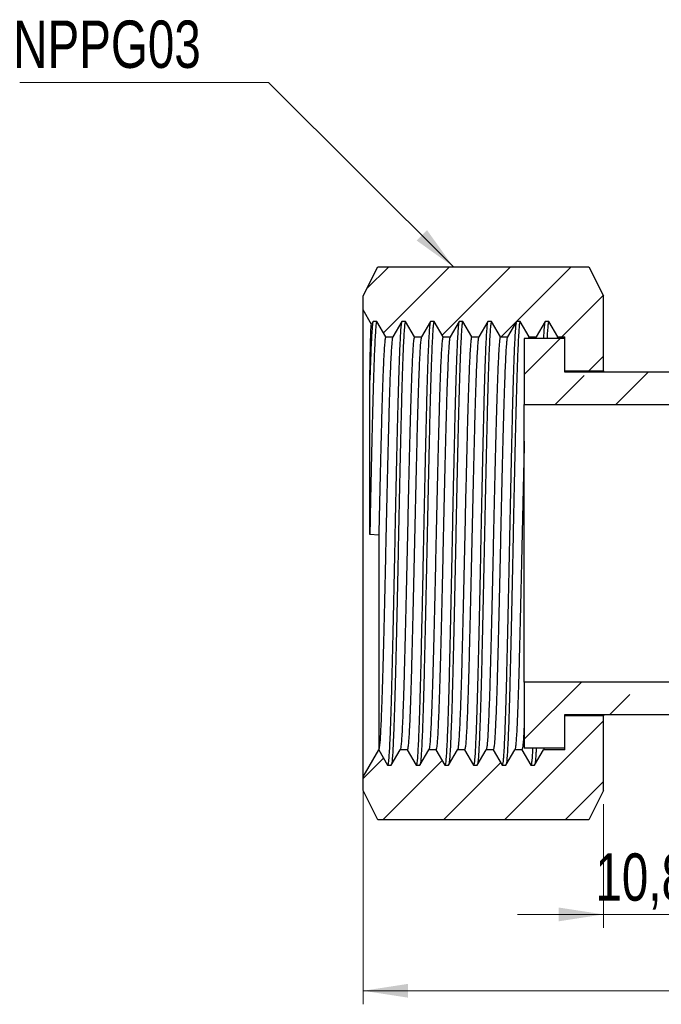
# Model space of a CAD drawing. Header units: millimetres. Extents: x 0 to 420, y 0 to 297.
# Tile 3 of 5: x 236 to 283, y 110 to 182. Entities that reach past the tile are written whole.
import ezdxf

# ---------------------------------------------------------------- set-up
doc = ezdxf.new("R2010")
doc.units = ezdxf.units.MM
doc.styles.add('SLDTEXTSTYLE0', font='TXT', dxfattribs={"width": 0.75})
doc.dimstyles.new('SLDDIMSTYLE0', dxfattribs={"dimtxt": 3.5, "dimasz": 3.302, "dimexe": 0, "dimexo": 0.0625, "dimgap": 0.875, "dimtad": 1, "dimrnd": 1e-09, "dimzin": 12, "dimdsep": 46, "dimtxsty": 'SLDTEXTSTYLE0', "dimsah": 1, "dimcen": 0.09, "dimadec": 0, "dimazin": 3, "dimtfac": 1, "dimtmove": 0, "dimatfit": 0, "dimfxl": 0, "dimfrac": 2, "dimtolj": 1, "dimtzin": 12, "dimarcsym": 0})
doc.dimstyles.new('SLDDIMSTYLE1', dxfattribs={"dimtxt": 3.5, "dimasz": 3.302, "dimexe": 0, "dimexo": 0.0625, "dimgap": 0.875, "dimtad": 1, "dimrnd": 1e-09, "dimzin": 12, "dimdsep": 46, "dimtxsty": 'SLDTEXTSTYLE0', "dimsah": 1, "dimcen": 0.09, "dimadec": 0, "dimazin": 3, "dimtfac": 1, "dimtofl": 0, "dimtmove": 0, "dimatfit": 3, "dimfxl": 0, "dimfrac": 2, "dimtolj": 1, "dimtzin": 12, "dimarcsym": 0})
doc.dimstyles.new('SLDDIMSTYLE2', dxfattribs={"dimtxt": 0.18, "dimasz": 3.302, "dimexe": 0, "dimexo": 0.0625, "dimgap": 0, "dimtad": 0, "dimtih": 1, "dimtoh": 1, "dimdec": 0, "dimrnd": 1e-09, "dimzin": 0, "dimdsep": 46, "dimtxsty": 'Standard', "dimsah": 1, "dimcen": 0.09, "dimadec": 0, "dimazin": 0, "dimtfac": 3.302, "dimtdec": 0, "dimtofl": 0, "dimtmove": 0, "dimatfit": 3, "dimfxl": 0, "dimfrac": 2, "dimtolj": 1, "dimtzin": 0, "dimarcsym": 0})

# ---------------------------------------------------------------- blocks, each defined once
blk = doc.blocks.new('_D')
at = {"color": 7, "linetype": 'Continuous', "lineweight": 0}
for p, q in [((278.704, 124.363), (278.704, 115.215)), ((289.504, 119.788), (289.504, 115.215)), ((278.704, 116.215), (272.354, 116.215)), ((278.704, 116.215), (289.504, 116.215)), ((289.504, 116.215), (295.854, 116.215))]:
    blk.add_line(p, q, dxfattribs=at)
at = {"color": 7, "linetype": 'Continuous', "lineweight": 18}
for points in [[(278.704, 116.215), (275.402, 116.723), (275.402, 115.707)], [(289.504, 116.215), (292.806, 115.707), (292.806, 116.723)]]:
    blk.add_solid(points, dxfattribs=at)
at = {"color": 7, "linetype": 'Continuous', "lineweight": 18, "insert": (278.106, 120.726), "char_height": 3.5, "attachment_point": 1, "style": 'SLDTEXTSTYLE0'}
blk.add_mtext('10,80', dxfattribs=at)
blk = doc.blocks.new('_D_1')
at = {"color": 7, "linetype": 'Continuous', "lineweight": 0}
for p, q in [((260.954, 125.388), (260.954, 109.573)), ((333.304, 120.838), (333.304, 109.573)), ((260.954, 110.573), (333.304, 110.573))]:
    blk.add_line(p, q, dxfattribs=at)
at = {"color": 7, "linetype": 'Continuous', "lineweight": 18}
for points in [[(260.954, 110.573), (264.256, 110.065), (264.256, 111.081)], [(333.304, 110.573), (330.002, 111.081), (330.002, 110.065)]]:
    blk.add_solid(points, dxfattribs=at)
at = {"color": 7, "linetype": 'Continuous', "lineweight": 18, "insert": (288.679, 115.084), "char_height": 3.5, "attachment_point": 1, "style": 'SLDTEXTSTYLE0'}
blk.add_mtext('72,35', dxfattribs=at)
blk = doc.blocks.new('SW_NOTE_0')
at = {"color": 0, "linetype": 'Continuous', "lineweight": 0}
blk.add_line((-18.367, 0), (0, 0), dxfattribs=at)
at = {"color": 0, "linetype": 'Continuous', "lineweight": 0, "insert": (-18.861, 4.572), "char_height": 3.5, "attachment_point": 1, "style": 'SLDTEXTSTYLE0'}
blk.add_mtext('NPPG03', dxfattribs=at)

msp = doc.modelspace()

# ---------------------------------------------------------------- hatches: boundary and pattern name
at = {"linetype": 'Continuous', "lineweight": 18}
h = msp.add_hatch(dxfattribs=at)
h.set_pattern_fill('ANSI31', style=0)
h.paths.add_polyline_path([(270.43, 160.034), (271.091, 158.888), (271.62, 158.888), (272.282, 160.034), (272.546, 160.034), (273.208, 158.888), (273.737, 158.888), (274.399, 160.034), (274.663, 160.034), (275.325, 158.888), (275.854, 158.888), (275.854, 156.388), (278.704, 156.388), (278.704, 161.913), (277.629, 164.063), (262.029, 164.063), (260.954, 161.913), (260.954, 160.888), (261.573, 159.816), (261.699, 160.034), (261.963, 160.034), (262.625, 158.888), (263.154, 158.888), (263.815, 160.034), (264.08, 160.034), (264.741, 158.888), (265.27, 158.888), (265.932, 160.034), (266.196, 160.034), (266.858, 158.888), (267.387, 158.888), (268.049, 160.034), (268.313, 160.034), (268.975, 158.888), (269.504, 158.888), (270.165, 160.034)], flags=0)
h = msp.add_hatch(dxfattribs=at)
h.set_pattern_fill('ANSI33', style=0)
h.paths.add_polyline_path([(272.854, 158.763), (272.854, 153.888), (287.454, 153.888), (288.404, 153.288), (302.654, 153.288), (303.404, 153.721), (303.404, 154.088), (305.904, 154.088), (305.904, 156.288), (301.854, 156.288), (301.854, 154.838), (299.654, 154.838), (299.654, 156.288), (297.454, 156.288), (297.454, 154.838), (295.254, 154.838), (295.254, 156.288), (293.054, 156.288), (293.054, 154.838), (290.854, 154.838), (290.854, 156.288), (275.854, 156.288), (275.854, 158.763)], flags=0)
h = msp.add_hatch(dxfattribs=at)
h.set_pattern_fill('ANSI33', style=0)
h.paths.add_polyline_path([(288.404, 133.988), (287.454, 133.388), (272.854, 133.388), (272.854, 128.513), (275.854, 128.513), (275.854, 130.988), (290.854, 130.988), (290.854, 132.438), (293.054, 132.438), (293.054, 130.988), (295.254, 130.988), (295.254, 132.438), (297.454, 132.438), (297.454, 130.988), (299.654, 130.988), (299.654, 132.438), (301.854, 132.438), (301.854, 130.988), (305.904, 130.988), (305.904, 133.188), (303.404, 133.188), (303.404, 133.555), (302.654, 133.988)], flags=0)
h = msp.add_hatch(dxfattribs=at)
h.set_pattern_fill('ANSI31', style=0)
h.paths.add_polyline_path([(271.224, 127.243), (270.562, 128.388), (270.033, 128.388), (269.371, 127.243), (269.107, 127.243), (268.445, 128.388), (267.916, 128.388), (267.255, 127.243), (266.99, 127.243), (266.329, 128.388), (265.8, 128.388), (265.138, 127.243), (264.874, 127.243), (264.212, 128.388), (263.683, 128.388), (263.021, 127.243), (262.757, 127.243), (262.102, 128.377), (260.954, 126.388), (260.954, 125.363), (262.029, 123.213), (277.629, 123.213), (278.704, 125.363), (278.704, 130.888), (275.854, 130.888), (275.854, 128.388), (274.266, 128.388), (273.605, 127.243), (273.34, 127.243), (272.679, 128.388), (272.15, 128.388), (271.488, 127.243)], flags=0)

# ---------------------------------------------------------------- linework, layer by layer
at = {"color": 7, "linetype": 'Continuous', "lineweight": 25}
for p, q in [((260.954, 161.913), (262.029, 164.063)), ((262.029, 164.063), (277.629, 164.063)), ((277.629, 164.063), (278.704, 161.913)), ((260.954, 160.888), (260.954, 161.913)), ((278.704, 156.388), (278.704, 161.913)), ((261.573, 159.816), (260.954, 160.888)), ((260.954, 126.388), (260.954, 160.888)), ((261.699, 160.034), (261.573, 159.816)), ((261.963, 160.034), (261.699, 160.034)), ((262.625, 158.888), (261.963, 160.034)), ((263.815, 160.034), (263.154, 158.888)), ((264.08, 160.034), (263.815, 160.034)), ((264.741, 158.888), (264.08, 160.034)), ((265.932, 160.034), (265.27, 158.888)), ((266.196, 160.034), (265.932, 160.034)), ((266.858, 158.888), (266.196, 160.034)), ((268.049, 160.034), (267.387, 158.888)), ((268.313, 160.034), (268.049, 160.034)), ((268.975, 158.888), (268.313, 160.034)), ((270.165, 160.034), (269.504, 158.888)), ((270.43, 160.034), (270.165, 160.034)), ((271.091, 158.888), (270.43, 160.034)), ((272.282, 160.034), (271.62, 158.888)), ((272.546, 160.034), (272.282, 160.034)), ((273.208, 158.888), (272.546, 160.034)), ((274.399, 160.034), (273.737, 158.888)), ((274.663, 160.034), (274.399, 160.034)), ((275.325, 158.888), (274.663, 160.034)), ((262.625, 158.888), (263.154, 158.888)), ((264.741, 158.888), (265.27, 158.888)), ((266.858, 158.888), (267.387, 158.888)), ((268.975, 158.888), (269.504, 158.888)), ((271.091, 158.888), (271.62, 158.888)), ((275.854, 158.763), (272.854, 158.763)), ((272.854, 158.763), (272.854, 153.888)), ((273.208, 158.888), (273.737, 158.888)), ((275.325, 158.888), (275.854, 158.888)), ((275.854, 156.388), (275.854, 158.888)), ((275.854, 156.288), (275.854, 158.763)), ((275.854, 156.388), (278.704, 156.388)), ((290.854, 156.288), (275.854, 156.288)), ((278.704, 156.388), (278.704, 156.288)), ((272.854, 153.888), (287.454, 153.888)), ((272.854, 133.388), (272.854, 153.888)), ((262.108, 144.245), (261.447, 144.29)), ((262.108, 144.245), (262.108, 128.399)), ((272.854, 133.388), (272.854, 128.513)), ((287.454, 133.388), (272.854, 133.388)), ((275.854, 130.988), (290.854, 130.988)), ((275.854, 128.513), (275.854, 130.988)), ((278.704, 130.988), (278.704, 130.888)), ((275.854, 128.388), (275.854, 130.888)), ((278.704, 130.888), (275.854, 130.888)), ((278.704, 125.363), (278.704, 130.888)), ((260.954, 126.388), (262.102, 128.377)), ((262.102, 128.377), (262.108, 128.399)), ((262.102, 128.377), (262.757, 127.243)), ((263.021, 127.243), (263.683, 128.388)), ((264.212, 128.388), (263.683, 128.388)), ((264.212, 128.388), (264.874, 127.243)), ((265.138, 127.243), (265.8, 128.388)), ((266.329, 128.388), (265.8, 128.388)), ((266.329, 128.388), (266.99, 127.243)), ((267.255, 127.243), (267.916, 128.388)), ((268.445, 128.388), (267.916, 128.388)), ((268.445, 128.388), (269.107, 127.243)), ((269.371, 127.243), (270.033, 128.388)), ((270.562, 128.388), (270.033, 128.388)), ((270.562, 128.388), (271.224, 127.243)), ((271.488, 127.243), (272.15, 128.388)), ((272.679, 128.388), (272.15, 128.388)), ((272.679, 128.388), (273.34, 127.243)), ((272.854, 128.513), (275.854, 128.513)), ((273.605, 127.243), (274.266, 128.388)), ((275.854, 128.388), (274.266, 128.388)), ((262.757, 127.243), (263.021, 127.243)), ((264.874, 127.243), (265.138, 127.243)), ((266.99, 127.243), (267.255, 127.243)), ((269.107, 127.243), (269.371, 127.243)), ((271.224, 127.243), (271.488, 127.243)), ((273.34, 127.243), (273.605, 127.243)), ((260.954, 125.363), (260.954, 126.388)), ((262.029, 123.213), (260.954, 125.363)), ((278.704, 125.363), (277.629, 123.213)), ((277.629, 123.213), (262.029, 123.213))]:
    msp.add_line(p, q, dxfattribs=at)
for points, knots in [([(261.963, 160.034), (261.956, 160.028), (261.942, 160.016), (261.915, 159.891), (261.882, 159.606), (261.845, 159.058), (261.806, 158.307), (261.767, 157.356), (261.727, 156.218), (261.688, 154.917), (261.65, 153.475), (261.612, 151.906), (261.573, 150.219), (261.534, 148.436), (261.494, 146.589), (261.465, 145.196), (261.45, 144.429), (261.447, 144.29)], [0, 0, 0, 0, 0.040375, 0.080673, 0.155886, 0.230227, 0.305158, 0.380789, 0.456619, 0.532138, 0.606852, 0.681324, 0.756697, 0.8325, 0.908223, 0.983364, 1, 1, 1, 1]), ([(261.686, 160.016), (261.683, 160.012), (261.673, 160.001), (261.65, 159.888), (261.618, 159.607), (261.58, 159.057), (261.544, 158.358), (261.51, 157.551), (261.479, 156.691), (261.458, 156.023), (261.447, 155.69)], [0, 0, 0, 0, 0.036174, 0.123202, 0.285632, 0.446178, 0.607999, 0.738438, 0.869292, 1, 1, 1, 1]), ([(261.447, 155.69), (261.452, 155.987), (261.461, 156.582), (261.476, 157.354), (261.49, 158.032), (261.504, 158.609), (261.518, 159.084), (261.532, 159.445), (261.546, 159.686), (261.56, 159.813), (261.569, 159.815), (261.573, 159.816)], [0, 0, 0, 0, 0.113368, 0.227547, 0.339612, 0.451677, 0.567006, 0.682333, 0.793737, 0.905929, 1, 1, 1, 1]), ([(263.776, 159.916), (263.768, 159.867), (263.747, 159.741), (263.714, 159.326), (263.676, 158.671), (263.637, 157.808), (263.597, 156.752), (263.558, 155.521), (263.519, 154.141), (263.482, 152.628), (263.443, 150.993), (263.404, 149.249), (263.364, 147.426), (263.325, 145.561), (263.287, 143.682), (263.249, 141.802), (263.21, 139.937), (263.17, 138.111), (263.131, 136.363), (263.092, 134.722), (263.055, 133.203), (263.016, 131.816), (262.977, 130.578), (262.937, 129.513), (262.898, 128.642), (262.86, 127.972), (262.825, 127.537), (262.79, 127.286), (262.768, 127.257), (262.757, 127.243)], [0, 0, 0, 0, 0.024173, 0.061951, 0.09961, 0.137725, 0.176056, 0.214345, 0.252339, 0.289918, 0.327852, 0.366116, 0.404456, 0.442615, 0.480344, 0.518047, 0.556191, 0.594529, 0.632802, 0.670757, 0.708334, 0.746307, 0.784589, 0.822923, 0.861054, 0.898735, 0.936487, 0.96817, 1, 1, 1, 1]), ([(264.08, 160.034), (264.069, 160.02), (264.048, 159.992), (264.014, 159.753), (263.978, 159.331), (263.941, 158.67), (263.901, 157.808), (263.862, 156.752), (263.822, 155.521), (263.783, 154.141), (263.746, 152.628), (263.708, 150.993), (263.668, 149.249), (263.629, 147.426), (263.589, 145.561), (263.552, 143.682), (263.514, 141.802), (263.475, 139.937), (263.435, 138.111), (263.395, 136.363), (263.357, 134.722), (263.32, 133.203), (263.281, 131.816), (263.241, 130.578), (263.202, 129.513), (263.162, 128.643), (263.125, 127.971), (263.089, 127.539), (263.059, 127.31), (263.041, 127.282), (263.034, 127.271)], [0, 0, 0, 0, 0.030171, 0.06021, 0.097048, 0.133772, 0.170939, 0.208317, 0.245655, 0.282704, 0.319349, 0.35634, 0.393653, 0.431041, 0.468252, 0.505042, 0.541808, 0.579005, 0.61639, 0.653712, 0.690723, 0.727366, 0.764395, 0.801725, 0.839107, 0.87629, 0.913034, 0.949848, 0.980744, 1, 1, 1, 1]), ([(265.893, 159.915), (265.887, 159.882), (265.872, 159.8), (265.844, 159.503), (265.81, 158.993), (265.771, 158.221), (265.732, 157.251), (265.692, 156.095), (265.653, 154.78), (265.615, 153.325), (265.577, 151.743), (265.538, 150.046), (265.498, 148.254), (265.459, 146.404), (265.42, 144.529), (265.383, 142.648), (265.344, 140.774), (265.305, 138.926), (265.265, 137.138), (265.226, 135.447), (265.188, 133.872), (265.151, 132.424), (265.111, 131.116), (265.072, 129.97), (265.032, 129.009), (264.994, 128.249), (264.956, 127.691), (264.923, 127.395), (264.896, 127.262), (264.881, 127.249), (264.874, 127.243)], [0, 0, 0, 0, 0.017644, 0.045013, 0.082591, 0.120526, 0.158791, 0.19713, 0.235287, 0.273013, 0.310718, 0.348863, 0.387201, 0.425473, 0.463425, 0.501001, 0.538976, 0.577258, 0.615591, 0.65372, 0.691398, 0.729152, 0.767326, 0.805668, 0.843921, 0.881832, 0.919416, 0.957429, 0.978692, 1, 1, 1, 1]), ([(266.196, 160.034), (266.187, 160.023), (266.168, 160.001), (266.14, 159.823), (266.108, 159.508), (266.074, 158.992), (266.036, 158.221), (265.996, 157.251), (265.957, 156.095), (265.917, 154.78), (265.88, 153.325), (265.842, 151.743), (265.803, 150.046), (265.763, 148.254), (265.724, 146.404), (265.685, 144.529), (265.648, 142.648), (265.609, 140.774), (265.569, 138.926), (265.53, 137.138), (265.491, 135.447), (265.453, 133.872), (265.415, 132.424), (265.376, 131.116), (265.336, 129.97), (265.297, 129.009), (265.258, 128.249), (265.221, 127.69), (265.188, 127.399), (265.164, 127.278), (265.154, 127.266), (265.151, 127.262)], [0, 0, 0, 0, 0.026969, 0.053844, 0.080532, 0.117176, 0.154168, 0.191481, 0.228867, 0.266076, 0.302863, 0.339631, 0.376828, 0.414212, 0.451533, 0.488541, 0.525183, 0.562214, 0.599544, 0.636925, 0.674105, 0.710847, 0.747662, 0.784887, 0.822275, 0.859578, 0.896546, 0.933195, 0.970263, 0.990998, 1, 1, 1, 1]), ([(268.01, 159.921), (267.999, 159.85), (267.976, 159.703), (267.942, 159.249), (267.906, 158.594), (267.866, 157.711), (267.827, 156.637), (267.787, 155.39), (267.748, 153.996), (267.711, 152.47), (267.673, 150.824), (267.633, 149.071), (267.593, 147.242), (267.554, 145.375), (267.517, 143.495), (267.479, 141.616), (267.439, 139.753), (267.4, 137.933), (267.36, 136.195), (267.322, 134.566), (267.285, 133.059), (267.246, 131.686), (267.206, 130.464), (267.166, 129.418), (267.127, 128.567), (267.09, 127.917), (267.052, 127.475), (267.018, 127.269), (266.998, 127.25), (266.99, 127.243)], [0, 0, 0, 0, 0.0315755, 0.0656772, 0.1033851, 0.1415328, 0.1798708, 0.2181422, 0.2560927, 0.2936696, 0.3316472, 0.3699302, 0.4082639, 0.4463913, 0.4840677, 0.521825, 0.5600001, 0.5983427, 0.6365956, 0.674505, 0.7120895, 0.7501048, 0.788403, 0.8267285, 0.864825, 0.9024634, 0.9402682, 0.9784689, 1, 1, 1, 1]), ([(268.313, 160.034), (268.301, 160.017), (268.277, 159.982), (268.242, 159.704), (268.207, 159.252), (268.17, 158.593), (268.131, 157.712), (268.091, 156.637), (268.052, 155.39), (268.013, 153.996), (267.976, 152.47), (267.937, 150.824), (267.898, 149.071), (267.858, 147.242), (267.819, 145.375), (267.781, 143.495), (267.743, 141.616), (267.704, 139.753), (267.664, 137.933), (267.625, 136.195), (267.586, 134.566), (267.549, 133.059), (267.51, 131.686), (267.471, 130.464), (267.431, 129.418), (267.392, 128.567), (267.355, 127.916), (267.316, 127.478), (267.287, 127.286), (267.271, 127.266), (267.267, 127.262)], [0, 0, 0, 0, 0.033804, 0.067422, 0.100676, 0.137447, 0.174646, 0.212032, 0.249352, 0.286359, 0.323002, 0.360036, 0.397367, 0.434748, 0.471928, 0.508668, 0.545486, 0.582713, 0.620102, 0.657404, 0.694372, 0.731022, 0.768092, 0.805439, 0.842812, 0.879961, 0.916664, 0.953529, 0.990781, 1, 1, 1, 1]), ([(270.126, 159.906), (270.123, 159.892), (270.106, 159.83), (270.077, 159.503), (270.039, 158.927), (270.001, 158.133), (269.961, 157.144), (269.922, 155.971), (269.882, 154.641), (269.845, 153.173), (269.807, 151.58), (269.768, 149.871), (269.728, 148.072), (269.688, 146.218), (269.65, 144.342), (269.613, 142.461), (269.574, 140.589), (269.534, 138.745), (269.495, 136.965), (269.456, 135.285), (269.418, 133.722), (269.38, 132.287), (269.341, 130.994), (269.301, 129.866), (269.262, 128.925), (269.223, 128.185), (269.186, 127.647), (269.147, 127.319), (269.12, 127.243), (269.107, 127.243), (269.107, 127.243)], [0, 0, 0, 0, 0.010805, 0.048754, 0.086331, 0.124312, 0.162596, 0.20093, 0.239056, 0.276731, 0.314491, 0.352668, 0.391012, 0.429264, 0.467172, 0.504757, 0.542775, 0.581074, 0.6194, 0.657495, 0.695133, 0.73294, 0.771143, 0.809489, 0.84772, 0.885585, 0.923188, 0.961241, 0.999553, 1, 1, 1, 1]), ([(270.43, 160.034), (270.426, 160.032), (270.41, 160.025), (270.38, 159.894), (270.341, 159.514), (270.304, 158.925), (270.265, 158.134), (270.226, 157.144), (270.186, 155.971), (270.147, 154.641), (270.109, 153.173), (270.071, 151.58), (270.032, 149.871), (269.992, 148.072), (269.953, 146.218), (269.915, 144.342), (269.877, 142.461), (269.838, 140.589), (269.799, 138.745), (269.759, 136.965), (269.72, 135.285), (269.683, 133.722), (269.645, 132.287), (269.605, 130.994), (269.566, 129.866), (269.526, 128.925), (269.488, 128.183), (269.451, 127.652), (269.416, 127.336), (269.393, 127.294), (269.384, 127.277)], [0, 0, 0, 0, 0.0098493, 0.0471694, 0.0841755, 0.1208195, 0.157856, 0.1951892, 0.2325706, 0.2697498, 0.3064885, 0.3433106, 0.3805392, 0.4179298, 0.4552318, 0.4921977, 0.5288496, 0.5659228, 0.6032706, 0.640644, 0.6777929, 0.714495, 0.7513634, 0.7886167, 0.8260097, 0.8632914, 0.9002153, 0.9368839, 0.9739918, 1, 1, 1, 1]), ([(272.243, 159.913), (272.232, 159.845), (272.208, 159.696), (272.173, 159.211), (272.135, 158.516), (272.096, 157.613), (272.056, 156.521), (272.017, 155.258), (271.978, 153.85), (271.941, 152.312), (271.902, 150.654), (271.862, 148.892), (271.823, 147.058), (271.784, 145.189), (271.746, 143.308), (271.708, 141.43), (271.669, 139.569), (271.629, 137.756), (271.59, 136.028), (271.551, 134.41), (271.514, 132.917), (271.475, 131.558), (271.436, 130.352), (271.396, 129.324), (271.357, 128.493), (271.322, 127.901), (271.288, 127.515), (271.256, 127.285), (271.234, 127.257), (271.224, 127.243)], [0, 0, 0, 0, 0.031714, 0.069386, 0.107148, 0.145326, 0.183669, 0.22192, 0.259826, 0.297412, 0.335431, 0.373731, 0.412055, 0.450149, 0.487784, 0.525593, 0.563797, 0.602142, 0.640372, 0.678234, 0.715838, 0.753893, 0.792205, 0.830519, 0.86858, 0.906187, 0.937224, 0.968541, 1, 1, 1, 1]), ([(272.546, 160.034), (272.536, 160.02), (272.512, 159.988), (272.475, 159.709), (272.438, 159.216), (272.4, 158.515), (272.36, 157.613), (272.321, 156.52), (272.281, 155.258), (272.243, 153.85), (272.205, 152.312), (272.167, 150.654), (272.127, 148.892), (272.087, 147.058), (272.048, 145.189), (272.011, 143.308), (271.973, 141.43), (271.933, 139.569), (271.894, 137.756), (271.854, 136.028), (271.816, 134.41), (271.779, 132.917), (271.74, 131.558), (271.7, 130.352), (271.66, 129.324), (271.621, 128.493), (271.586, 127.9), (271.553, 127.517), (271.525, 127.308), (271.507, 127.281), (271.501, 127.271)], [0, 0, 0, 0, 0.030388, 0.067565, 0.1043, 0.141124, 0.178353, 0.215743, 0.253043, 0.290006, 0.326658, 0.363732, 0.40108, 0.438452, 0.475599, 0.512298, 0.549168, 0.586422, 0.623814, 0.661094, 0.698015, 0.734684, 0.771793, 0.809153, 0.846515, 0.883629, 0.920301, 0.950567, 0.981105, 1, 1, 1, 1]), ([(274.36, 159.916), (274.355, 159.89), (274.337, 159.798), (274.306, 159.445), (274.281, 159.074), (274.267, 158.784), (274.266, 158.763)], [0, 0, 0, 0, 0.157029, 0.564756, 0.96908, 1, 1, 1, 1]), ([(274.663, 160.034), (274.654, 160.024), (274.636, 160.004), (274.605, 159.824), (274.571, 159.451), (274.545, 159.074), (274.532, 158.784), (274.531, 158.763)], [0, 0, 0, 0, 0.2001465, 0.3996689, 0.6900361, 0.9779798, 1, 1, 1, 1]), ([(262.625, 158.888), (262.611, 158.866), (262.583, 158.823), (262.544, 158.488), (262.506, 157.981), (262.468, 157.282), (262.428, 156.397), (262.389, 155.339), (262.349, 154.129), (262.311, 152.788), (262.274, 151.328), (262.235, 149.759), (262.195, 148.1), (262.156, 146.383), (262.127, 145.087), (262.111, 144.374), (262.108, 144.245)], [0, 0, 0, 0, 0.080638, 0.155854, 0.230197, 0.305131, 0.380765, 0.456598, 0.532121, 0.606837, 0.681312, 0.756688, 0.832493, 0.90822, 0.983363, 1, 1, 1, 1]), ([(263.154, 158.888), (263.143, 158.875), (263.122, 158.85), (263.088, 158.627), (263.052, 158.234), (263.015, 157.619), (262.975, 156.818), (262.936, 155.836), (262.896, 154.691), (262.857, 153.407), (262.82, 151.999), (262.782, 150.479), (262.742, 148.857), (262.702, 147.161), (262.663, 145.427), (262.625, 143.679), (262.588, 141.931), (262.549, 140.195), (262.509, 138.497), (262.469, 136.871), (262.431, 135.345), (262.394, 133.932), (262.355, 132.643), (262.315, 131.491), (262.276, 130.5), (262.236, 129.69), (262.199, 129.067), (262.165, 128.685), (262.135, 128.47), (262.117, 128.423), (262.108, 128.399)], [0, 0, 0, 0, 0.030185, 0.060238, 0.097094, 0.133835, 0.17102, 0.208416, 0.245771, 0.282838, 0.3195, 0.356509, 0.393839, 0.431244, 0.468473, 0.505281, 0.542064, 0.579278, 0.616681, 0.65402, 0.691049, 0.727709, 0.764756, 0.802104, 0.839503, 0.876704, 0.913465, 0.950297, 0.975093, 1, 1, 1, 1]), ([(264.741, 158.888), (264.731, 158.875), (264.709, 158.85), (264.675, 158.627), (264.64, 158.234), (264.602, 157.619), (264.563, 156.818), (264.523, 155.836), (264.484, 154.691), (264.445, 153.407), (264.408, 151.999), (264.369, 150.479), (264.33, 148.857), (264.29, 147.161), (264.251, 145.427), (264.213, 143.679), (264.175, 141.931), (264.136, 140.195), (264.096, 138.497), (264.057, 136.871), (264.018, 135.345), (263.981, 133.932), (263.942, 132.643), (263.903, 131.491), (263.863, 130.5), (263.824, 129.69), (263.786, 129.067), (263.751, 128.662), (263.716, 128.429), (263.694, 128.402), (263.683, 128.388)], [0, 0, 0, 0, 0.029819, 0.059509, 0.095918, 0.132214, 0.168949, 0.205891, 0.242794, 0.279412, 0.31563, 0.352191, 0.389069, 0.426021, 0.462799, 0.499161, 0.535499, 0.572262, 0.609211, 0.646099, 0.682679, 0.718895, 0.755494, 0.792389, 0.829335, 0.866085, 0.902402, 0.938787, 0.969322, 1, 1, 1, 1]), ([(265.27, 158.888), (265.256, 158.865), (265.228, 158.819), (265.187, 158.46), (265.148, 157.92), (265.11, 157.202), (265.07, 156.299), (265.031, 155.225), (264.991, 154.001), (264.954, 152.648), (264.916, 151.177), (264.877, 149.598), (264.837, 147.932), (264.798, 146.211), (264.759, 144.467), (264.722, 142.717), (264.683, 140.974), (264.643, 139.255), (264.604, 137.593), (264.565, 136.019), (264.527, 134.554), (264.489, 133.207), (264.45, 131.991), (264.41, 130.925), (264.371, 130.032), (264.332, 129.325), (264.295, 128.805), (264.262, 128.53), (264.234, 128.407), (264.219, 128.394), (264.212, 128.388)], [0, 0, 0, 0, 0.03994, 0.079568, 0.115786, 0.152349, 0.189229, 0.226181, 0.262958, 0.299318, 0.335659, 0.372424, 0.409374, 0.446261, 0.48284, 0.519057, 0.555658, 0.592554, 0.629501, 0.66625, 0.702565, 0.738953, 0.775745, 0.812699, 0.849569, 0.886108, 0.922331, 0.958969, 0.979463, 1, 1, 1, 1]), ([(266.858, 158.888), (266.844, 158.865), (266.815, 158.819), (266.774, 158.46), (266.736, 157.92), (266.697, 157.202), (266.658, 156.299), (266.618, 155.225), (266.579, 154.001), (266.541, 152.648), (266.503, 151.177), (266.464, 149.598), (266.425, 147.932), (266.385, 146.211), (266.346, 144.467), (266.309, 142.717), (266.27, 140.974), (266.231, 139.255), (266.191, 137.593), (266.152, 136.019), (266.114, 134.554), (266.077, 133.207), (266.037, 131.991), (265.998, 130.925), (265.958, 130.032), (265.92, 129.325), (265.882, 128.805), (265.849, 128.53), (265.822, 128.407), (265.807, 128.394), (265.8, 128.388)], [0, 0, 0, 0, 0.03994, 0.079568, 0.115786, 0.152349, 0.189229, 0.226181, 0.262958, 0.299318, 0.335659, 0.372424, 0.409374, 0.446261, 0.48284, 0.519057, 0.555658, 0.592554, 0.629501, 0.66625, 0.702565, 0.738953, 0.775745, 0.812699, 0.849569, 0.886108, 0.922332, 0.958969, 0.979463, 1, 1, 1, 1]), ([(267.387, 158.888), (267.375, 158.872), (267.351, 158.84), (267.316, 158.581), (267.281, 158.161), (267.244, 157.548), (267.205, 156.728), (267.165, 155.729), (267.126, 154.569), (267.087, 153.272), (267.05, 151.853), (267.011, 150.322), (266.972, 148.691), (266.932, 146.99), (266.893, 145.254), (266.855, 143.505), (266.817, 141.757), (266.778, 140.024), (266.738, 138.332), (266.699, 136.715), (266.66, 135.2), (266.623, 133.798), (266.584, 132.521), (266.545, 131.385), (266.505, 130.411), (266.466, 129.62), (266.429, 129.015), (266.39, 128.604), (266.357, 128.413), (266.336, 128.395), (266.329, 128.388)], [0, 0, 0, 0, 0.03341, 0.066637, 0.099504, 0.135847, 0.172614, 0.209564, 0.246449, 0.283026, 0.319242, 0.355845, 0.392742, 0.429688, 0.466435, 0.502747, 0.539137, 0.57593, 0.612885, 0.649753, 0.68629, 0.722513, 0.759152, 0.796064, 0.833002, 0.869719, 0.905995, 0.942431, 0.979248, 1, 1, 1, 1]), ([(268.975, 158.888), (268.963, 158.872), (268.939, 158.84), (268.903, 158.581), (268.868, 158.161), (268.832, 157.548), (268.792, 156.728), (268.753, 155.729), (268.713, 154.569), (268.675, 153.272), (268.637, 151.853), (268.599, 150.322), (268.559, 148.691), (268.519, 146.99), (268.48, 145.254), (268.443, 143.505), (268.405, 141.757), (268.365, 140.024), (268.326, 138.332), (268.286, 136.715), (268.248, 135.2), (268.211, 133.798), (268.172, 132.521), (268.132, 131.385), (268.093, 130.411), (268.053, 129.62), (268.016, 129.015), (267.978, 128.604), (267.944, 128.413), (267.924, 128.395), (267.916, 128.388)], [0, 0, 0, 0, 0.03341, 0.066637, 0.099504, 0.135847, 0.172614, 0.209564, 0.246449, 0.283026, 0.319242, 0.355845, 0.392742, 0.429688, 0.466435, 0.502747, 0.539137, 0.57593, 0.612885, 0.649753, 0.68629, 0.722513, 0.759152, 0.796064, 0.833002, 0.869719, 0.905995, 0.942431, 0.979248, 1, 1, 1, 1]), ([(269.504, 158.888), (269.493, 158.875), (269.471, 158.849), (269.439, 158.638), (269.408, 158.307), (269.376, 157.812), (269.339, 157.121), (269.3, 156.2), (269.26, 155.11), (269.221, 153.872), (269.183, 152.507), (269.145, 151.025), (269.106, 149.436), (269.066, 147.763), (269.027, 146.038), (268.988, 144.293), (268.951, 142.543), (268.912, 140.802), (268.873, 139.087), (268.833, 137.432), (268.794, 135.869), (268.757, 134.415), (268.719, 133.08), (268.679, 131.878), (268.639, 130.828), (268.6, 129.953), (268.562, 129.264), (268.524, 128.765), (268.486, 128.459), (268.459, 128.389), (268.446, 128.388), (268.445, 128.388)], [0, 0, 0, 0, 0.030141, 0.060148, 0.089889, 0.119427, 0.156031, 0.192929, 0.229874, 0.266619, 0.30293, 0.339322, 0.376116, 0.413071, 0.449937, 0.486472, 0.522696, 0.559337, 0.596249, 0.633186, 0.669902, 0.706176, 0.742614, 0.779433, 0.816389, 0.853236, 0.889729, 0.92597, 0.962645, 0.999569, 1, 1, 1, 1]), ([(271.091, 158.888), (271.08, 158.875), (271.059, 158.849), (271.027, 158.638), (270.996, 158.307), (270.963, 157.812), (270.927, 157.121), (270.887, 156.2), (270.848, 155.11), (270.808, 153.872), (270.771, 152.507), (270.733, 151.025), (270.694, 149.436), (270.654, 147.763), (270.614, 146.038), (270.576, 144.293), (270.539, 142.543), (270.5, 140.802), (270.46, 139.087), (270.421, 137.432), (270.382, 135.869), (270.344, 134.415), (270.306, 133.08), (270.267, 131.878), (270.227, 130.828), (270.188, 129.953), (270.149, 129.264), (270.112, 128.765), (270.073, 128.459), (270.046, 128.389), (270.033, 128.388), (270.033, 128.388)], [0, 0, 0, 0, 0.030141, 0.060148, 0.089889, 0.119427, 0.156031, 0.192929, 0.229874, 0.26662, 0.30293, 0.339322, 0.376116, 0.413071, 0.449937, 0.486472, 0.522696, 0.559337, 0.596249, 0.633186, 0.669902, 0.706176, 0.742614, 0.779433, 0.816389, 0.853236, 0.889729, 0.92597, 0.962645, 0.99957, 1, 1, 1, 1]), ([(271.62, 158.888), (271.608, 158.87), (271.583, 158.834), (271.545, 158.548), (271.51, 158.098), (271.473, 157.462), (271.434, 156.637), (271.395, 155.62), (271.355, 154.446), (271.317, 153.137), (271.279, 151.706), (271.241, 150.164), (271.201, 148.524), (271.161, 146.819), (271.122, 145.08), (271.085, 143.331), (271.047, 141.584), (271.007, 139.854), (270.968, 138.167), (270.928, 136.559), (270.89, 135.055), (270.853, 133.666), (270.814, 132.402), (270.775, 131.314), (270.738, 130.408), (270.702, 129.681), (270.668, 129.11), (270.634, 128.699), (270.598, 128.437), (270.574, 128.405), (270.562, 128.388)], [0, 0, 0, 0, 0.035204, 0.070194, 0.104775, 0.139481, 0.176277, 0.213231, 0.250097, 0.286629, 0.322854, 0.359496, 0.396409, 0.433346, 0.47006, 0.506332, 0.542772, 0.579592, 0.616549, 0.653394, 0.689885, 0.726126, 0.762803, 0.799728, 0.833353, 0.866793, 0.899867, 0.932938, 0.966376, 1, 1, 1, 1]), ([(273.208, 158.888), (273.195, 158.885), (273.181, 158.881), (273.167, 158.774), (273.166, 158.763)], [0, 0, 0, 0, 0.897192, 1, 1, 1, 1]), ([(273.737, 158.888), (273.726, 158.885), (273.712, 158.881), (273.699, 158.79), (273.698, 158.779)], [0, 0, 0, 0, 0.881864, 1, 1, 1, 1]), ([(275.325, 158.888), (275.313, 158.884), (275.299, 158.878), (275.285, 158.78), (275.283, 158.763)], [0, 0, 0, 0, 0.832489, 1, 1, 1, 1]), ([(261.447, 144.29), (261.447, 144.466), (261.447, 144.996), (261.447, 145.875), (261.447, 147.178), (261.447, 148.712), (261.447, 150.433), (261.447, 151.989), (261.447, 153.37), (261.447, 154.595), (261.447, 155.325), (261.447, 155.69)], [0, 0, 0, 0, 0.041085, 0.123461, 0.205837, 0.348739, 0.492096, 0.634999, 0.756572, 0.878426, 1, 1, 1, 1]), ([(272.854, 151.176), (272.845, 150.838), (272.824, 149.989), (272.788, 148.522), (272.749, 146.819), (272.71, 145.08), (272.672, 143.331), (272.634, 141.584), (272.595, 139.854), (272.555, 138.167), (272.516, 136.559), (272.477, 135.055), (272.44, 133.666), (272.401, 132.402), (272.363, 131.314), (272.325, 130.408), (272.29, 129.681), (272.256, 129.11), (272.221, 128.699), (272.186, 128.437), (272.162, 128.405), (272.15, 128.388)], [0, 0, 0, 0, 0.03658, 0.092103, 0.147661, 0.202885, 0.257444, 0.312256, 0.367639, 0.423228, 0.478649, 0.533537, 0.58805, 0.643218, 0.698759, 0.749336, 0.799635, 0.849384, 0.899128, 0.949424, 1, 1, 1, 1]), ([(272.854, 130.431), (272.846, 130.254), (272.825, 129.789), (272.793, 129.231), (272.756, 128.748), (272.718, 128.446), (272.692, 128.407), (272.679, 128.388)], [0, 0, 0, 0, 0.132902, 0.348943, 0.56377, 0.781179, 1, 1, 1, 1]), ([(273.472, 128.513), (273.466, 128.389), (273.447, 128.017), (273.416, 127.622), (273.378, 127.299), (273.353, 127.261), (273.34, 127.243)], [0, 0, 0, 0, 0.14584, 0.436249, 0.71726, 1, 1, 1, 1]), ([(273.737, 128.513), (273.73, 128.389), (273.711, 128.016), (273.681, 127.624), (273.647, 127.326), (273.626, 127.29), (273.617, 127.276)], [0, 0, 0, 0, 0.160843, 0.481126, 0.791044, 1, 1, 1, 1]), ([(274.309, 128.513), (274.307, 128.504), (274.294, 128.394), (274.279, 128.391), (274.266, 128.388)], [0, 0, 0, 0, 0.0811582, 1, 1, 1, 1])]:
    msp.add_open_spline(points, degree=3, knots=knots, dxfattribs=at)

# ---------------------------------------------------------------- block references
at = {"color": 7, "linetype": 'Continuous', "lineweight": 0}
msp.add_blockref('SW_NOTE_0', (253.973, 177.693), dxfattribs=at)

# ---------------------------------------------------------------- dimensions: what is measured, and where the dimension line sits
at = {"color": 7, "linetype": 'Continuous', "lineweight": 18}
for base, p1, p2, dimstyle, picture, middle in [((333.304, 110.573), (260.954, 126.388), (333.304, 121.838), 'SLDDIMSTYLE1', '_D_1', (294.498, 110.573)), ((289.504, 116.215), (278.704, 125.363), (289.504, 120.788), 'SLDDIMSTYLE0', '_D', (283.925, 116.215))]:
    dim = msp.add_linear_dim(base=base, p1=p1, p2=p2, dimstyle=dimstyle, dxfattribs=at)
    dim.commit()
    dim.dimension.update_dxf_attribs({"geometry": picture, "text_midpoint": middle, "dimtype": 160})

# ---------------------------------------------------------------- leaders
at = {"color": 7, "linetype": 'Continuous', "lineweight": 0}
msp.add_leader([(267.619, 164.063), (253.973, 177.693)], dimstyle='SLDDIMSTYLE2', dxfattribs=at)

doc.saveas('drawing.dxf')
